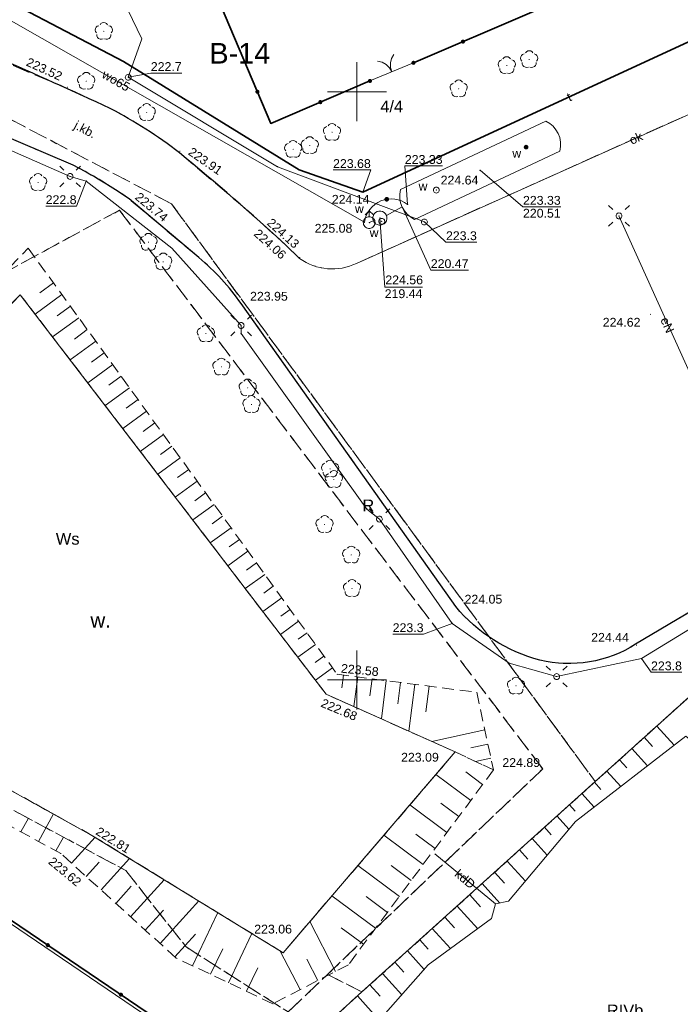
# Model space of a CAD drawing. Extents: x 6602040 to 6602369, y 5745292 to 5745640.
# Tile 6 of 16: x 6602171 to 6602227, y 5745422 to 5745506. Entities that reach past the tile are written whole.
import ezdxf
from ezdxf.enums import TextEntityAlignment as Align

# ---------------------------------------------------------------- set-up
doc = ezdxf.new("R2010")
doc.units = 0
doc.header["$PDSIZE"] = 0.75
for name, pattern in [('PRZER1-1', [2, 1, -1]), ('PRZER2-1', [3, 2, -1]), ('PRZER3-1', [4, 3, -1]), ('PRZER3-2', [5, 3, -2])]:
    doc.linetypes.add(name, pattern=pattern)
doc.layers.get('0').update_dxf_attribs({"linetype": 'CONTINUOUS', "lineweight": 13})
for name, color, linetype, lineweight in [('GESDZI', 7, 'CONTINUOUS', 18), ('GESDZI_O', 7, 'CONTINUOUS', 18), ('GESJOB_O', 7, 'PRZER3-2', 35), ('GSLINK', 7, 'CONTINUOUS', 18), ('GSLINK_O', 7, 'CONTINUOUS', 18), ('GSLKBR', 7, 'CONTINUOUS', 18), ('GSLKOG', 7, 'CONTINUOUS', 35), ('GSLKRW', 7, 'CONTINUOUS', 25), ('GSPWPS', 7, 'CONTINUOUS', 13), ('GSPWPS_O', 7, 'CONTINUOUS', 13), ('GSSKOA', 7, 'PRZER3-1', 18), ('GSSKOA_O', 7, 'PRZER3-1', 18), ('GSSZSN', 7, 'PRZER2-1', 18), ('GSSZSU', 7, 'CONTINUOUS', 18), ('GULLOB', 7, 'CONTINUOUS', 35), ('GUPELA', 7, 'CONTINUOUS', 18), ('GUPISN', 7, 'PRZER1-1', 18), ('GUPIWZ', 7, 'CONTINUOUS', 18), ('GUPIWZ_O', 7, 'CONTINUOUS', 18), ('GUPPRZ', 7, 'CONTINUOUS', 18), ('GUPPRZ_O', 7, 'CONTINUOUS', 18), ('GUSIKP', 7, 'CONTINUOUS', 18)]:
    doc.layers.add(name, color=color, linetype=linetype, lineweight=lineweight)
for name, color, linetype, lineweight, true_color in [('GESKKL', 82, 'PRZER3-1', 18, 0x24bc24), ('GESKKL_O', 82, 'PRZER3-1', 18, 0x24bc24), ('GESUZY', 96, 'PRZER1-1', 18, 0x008000), ('GESUZY_O', 96, 'PRZER1-1', 18, 0x008000), ('GSPRDL', 96, 'CONTINUOUS', 18, 0x008000), ('GSSWWS', 141, 'CONTINUOUS', 18, 0x59d9ff), ('GSSWWS_O', 141, 'CONTINUOUS', 18, 0x59d9ff), ('GULEPR', 1, 'CONTINUOUS', 18, 0xff0000), ('GULEPR_O', 1, 'CONTINUOUS', 18, 0xff0000), ('GULKPR', 36, 'CONTINUOUS', 18, 0x803300), ('GULKPR_O', 36, 'CONTINUOUS', 18, 0x803300), ('GULTPR', 30, 'CONTINUOUS', 18, 0xff9100), ('GULTPR_O', 30, 'CONTINUOUS', 18, 0xff9100), ('GULWPR', 5, 'CONTINUOUS', 18, 0x0000ff), ('GULWPR_O', 5, 'CONTINUOUS', 18, 0x0000ff), ('GUPWDT', 5, 'CONTINUOUS', 18, 0x0000ff), ('GUPWUT', 5, 'CONTINUOUS', 18, 0x0000ff), ('GUPWUT_O', 5, 'CONTINUOUS', 18, 0x0000ff), ('GUPWZA', 5, 'CONTINUOUS', 18, 0x0000ff), ('GUPWZA_O', 5, 'CONTINUOUS', 18, 0x0000ff)]:
    doc.layers.add(name, color=color, linetype=linetype, lineweight=lineweight, true_color=true_color)
doc.styles.add('GEO-INFO', font='arial.ttf')

# ---------------------------------------------------------------- blocks, each defined once
blk = doc.blocks.new('POINT')
at = {"color": 0}
blk.add_point((0, 0), dxfattribs=at)
blk = doc.blocks.new('SUEO')
blk.add_hatch(color=0).paths.add_polyline_path([(-0.002174, 0.089974), (0.023762, 0.086807), (0.042561, 0.0793), (0.060131, 0.066965), (0.076266, 0.047786), (0.086234, 0.025762), (0.089972, 0.002226), (0.088646, -0.015553), (0.081114, -0.038994), (0.066834, -0.060276), (0.049699, -0.075033), (0.027576, -0.085671), (0.004027, -0.08991), (-0.019639, -0.087831), (-0.040932, -0.080154), (-0.059082, -0.067892), (-0.073734, -0.051607), (-0.08374, -0.032979), (-0.089221, -0.011817), (-0.089063, 0.012951), (-0.082571, 0.035806), (-0.069528, 0.057148), (-0.048957, 0.075519), (-0.026898, 0.085887)])
at = {"color": 0}
for points in [[(-1.767767, 1.767767), (-1.06066, 1.06066)], [(1.767767, 1.767767), (1.06066, 1.06066)], [(-1.767767, -1.767767), (-1.06066, -1.06066)], [(1.767767, -1.767767), (1.06066, -1.06066)]]:
    blk.add_lwpolyline(points, dxfattribs=at)
blk = doc.blocks.new('OKRAG_PELNY')
at = {"color": 0}
blk.add_lwpolyline([(0, 0.5), (0.12941, 0.482963), (0.25, 0.433013), (0.353553, 0.353553), (0.433013, 0.25), (0.482963, 0.12941), (0.5, 0), (0.482963, -0.12941), (0.433013, -0.25), (0.353553, -0.353553), (0.25, -0.433013), (0.12941, -0.482963), (0, -0.5), (-0.12941, -0.482963), (-0.25, -0.433013), (-0.353553, -0.353553), (-0.433013, -0.25), (-0.482963, -0.12941), (-0.5, 0), (-0.482963, 0.12941), (-0.433013, 0.25), (-0.353553, 0.353553), (-0.25, 0.433013), (-0.12941, 0.482963)], close=True, dxfattribs=at)
blk = doc.blocks.new('KOLO')
blk.add_hatch(color=0).paths.add_polyline_path([(-0.5, 0), (-0.482963, -0.12941), (-0.433013, -0.25), (-0.353553, -0.353553), (-0.25, -0.433013), (-0.12941, -0.482963), (0, -0.5), (0.12941, -0.482963), (0.25, -0.433013), (0.353553, -0.353553), (0.433013, -0.25), (0.482963, -0.12941), (0.5, 0), (0.482963, 0.12941), (0.433013, 0.25), (0.353553, 0.353553), (0.25, 0.433013), (0.12941, 0.482963), (0, 0.5), (-0.12941, 0.482963), (-0.25, 0.433013), (-0.353553, 0.353553), (-0.433013, 0.25), (-0.482963, 0.12941)])
blk = doc.blocks.new('SLBRA')
at = {"color": 0}
for points in [[(1.732051, 1), (1.414214, 0.585786), (1, 0.267949), (0.517638, 0.068148), (0, 0)], [(0, 0), (0.517638, -0.068148), (1, -0.267949), (1.414214, -0.585786), (1.732051, -1)]]:
    blk.add_lwpolyline(points, dxfattribs=at)
blk = doc.blocks.new('SUUS02')
at = {"color": 0}
for points in [[(-0.707107, 1.292893), (0, 2), (0.707107, 1.292893)], [(0, 1), (0, 2)]]:
    blk.add_lwpolyline(points, dxfattribs=at)
blk.add_lwpolyline([(0, 1), (0.173648, 0.984808), (0.34202, 0.939693), (0.5, 0.866025), (0.642788, 0.766044), (0.766044, 0.642788), (0.866025, 0.5), (0.939693, 0.34202), (0.984808, 0.173648), (1, 0), (0.984808, -0.173648), (0.939693, -0.34202), (0.866025, -0.5), (0.75575, -0.654861), (0.618159, -0.786053), (0.458227, -0.888835), (0.281733, -0.959493), (0.095056, -0.995472), (-0.095056, -0.995472), (-0.281733, -0.959493), (-0.458227, -0.888835), (-0.618159, -0.786053), (-0.75575, -0.654861), (-0.866025, -0.5), (-0.945001, -0.327068), (-0.989821, -0.142315), (-0.998867, 0.047582), (-0.971812, 0.235759), (-0.909632, 0.415415), (-0.814576, 0.580057), (-0.690079, 0.723734), (-0.540641, 0.841254), (-0.371662, 0.928368), (-0.189251, 0.981929)], close=True, dxfattribs=at)
blk = doc.blocks.new('SPDLP')
blk.add_hatch(color=0).paths.add_polyline_path([(0, -0.09), (0.027812, -0.085595), (0.052901, -0.072812), (0.072812, -0.052901), (0.085595, -0.027812), (0.09, 0), (0.085595, 0.027812), (0.072812, 0.052901), (0.052901, 0.072812), (0.027812, 0.085595), (0, 0.09), (-0.027812, 0.085595), (-0.052901, 0.072812), (-0.072812, 0.052901), (-0.085595, 0.027812), (-0.09, 0), (-0.085595, -0.027812), (-0.072812, -0.052901), (-0.052901, -0.072812), (-0.027812, -0.085595)])
at = {"color": 0}
for points in [[(-1.271938, -0.268652), (-1.40916, -0.048001), (-1.462858, 0.20623), (-1.426585, 0.463525), (-1.304695, 0.693003), (-1.11182, 0.867117), (-0.871109, 0.964971)], [(-0.648554, 1.126667), (-0.481106, 1.325358), (-0.255912, 1.454989), (0, 1.5), (0.255912, 1.454989), (0.481106, 1.325358), (0.648554, 1.126667)], [(0.871109, 0.964971), (1.11182, 0.867117), (1.304695, 0.693003), (1.426585, 0.463525), (1.462858, 0.20623), (1.40916, -0.048001), (1.271938, -0.268652)], [(-0.137547, -1.292703), (-0.389802, -1.355024), (-0.648184, -1.327532), (-0.881678, -1.213525), (-1.062258, -1.026689), (-1.168249, -0.78945), (-1.186929, -0.530282)], [(1.186929, -0.530282), (1.168249, -0.78945), (1.062258, -1.026689), (0.881678, -1.213525), (0.648184, -1.327532), (0.389802, -1.355024), (0.137547, -1.292703)]]:
    blk.add_lwpolyline(points, dxfattribs=at)

msp = doc.modelspace()

# ---------------------------------------------------------------- linework, layer by layer
at = {"color": 7, "linetype": 'Continuous', "lineweight": 13, "elevation": 100, "flags": 128}
for points in [[(6602200, 5745497.5), (6602200, 5745502.5)], [(6602197.5, 5745500), (6602202.5, 5745500)], [(6602200, 5745447.5), (6602200, 5745452.5)], [(6602197.5, 5745450), (6602202.5, 5745450)]]:
    msp.add_lwpolyline(points, dxfattribs=at)
at = {"layer": 'GESDZI', "color": 7, "linetype": 'Continuous', "lineweight": 18, "elevation": 10.22}
msp.add_lwpolyline([(6602128.342, 5745607.943), (6602138.61, 5745583.17), (6602137.33, 5745578.09), (6602135.85, 5745572.24), (6602070.33, 5745550.01), (6602070.54, 5745548.69), (6602095.71, 5745483.03), (6602135.32, 5745455.77), (6602138.85, 5745450.84), (6602330, 5745320.95), (6602339.766, 5745292.585)], dxfattribs=at)
msp.add_lwpolyline([(6602330, 5745320.95), (6602138.85, 5745450.84), (6602135.32, 5745455.77), (6602095.71, 5745483.03), (6602070.54, 5745548.69), (6602070.33, 5745550.01), (6602135.85, 5745572.24), (6602137.33, 5745578.09), (6602143.58, 5745562.15), (6602153.62, 5745538.89), (6602187.43, 5745532.07), (6602216.63, 5745541.79), (6602230.42, 5745509.28), (6602259.38, 5745520.55), (6602328.08, 5745326.51)], close=True, dxfattribs=at)
at = {"layer": 'GESKKL', "color": 82, "linetype": 'PRZER3-1', "lineweight": 18, "ltscale": 0.5, "true_color": 0x24bc24, "elevation": 10.06}
for points in [[(6602070.54, 5745548.69), (6602095.71, 5745483.03), (6602103.168, 5745477.897), (6602117.48, 5745485.96), (6602124.04, 5745483.9), (6602125.75, 5745482.64), (6602127.19, 5745480.96), (6602133.4, 5745464.9), (6602147.52, 5745481.98), (6602161.97, 5745480.23), (6602157.517, 5745477.817), (6602143.909, 5745458.109), (6602147.949, 5745451.188), (6602180.36, 5745433.8), (6602185.486, 5745427.306), (6602194.158, 5745421.778), (6602197.5, 5745424.97), (6602200.42, 5745423.48), (6602198.058, 5745421.347)], [(6602198.058, 5745421.347), (6602200.42, 5745423.48), (6602197.5, 5745424.97), (6602215.779, 5745442.437), (6602179.829, 5745489.928), (6602161.97, 5745480.23), (6602147.52, 5745481.98), (6602133.4, 5745464.9), (6602127.19, 5745480.96), (6602125.75, 5745482.64), (6602124.04, 5745483.9), (6602117.48, 5745485.96), (6602154.48, 5745506.1), (6602184.25, 5745490.47), (6602220.24, 5745441.36), (6602228.612, 5745448.917), (6602235.22, 5745443.1), (6602264.04, 5745454.7), (6602271.871, 5745485.27), (6602328.08, 5745326.51)]]:
    msp.add_lwpolyline(points, dxfattribs=at)
at = {"layer": 'GESUZY', "color": 96, "linetype": 'PRZER1-1', "lineweight": 18, "ltscale": 0.5, "true_color": 0x008000, "elevation": 10.08}
for points in [[(6602228.604, 5745607.488), (6602271.871, 5745485.27), (6602264.04, 5745454.7), (6602235.22, 5745443.1), (6602228.612, 5745448.917), (6602220.24, 5745441.36), (6602184.25, 5745490.47), (6602154.48, 5745506.1), (6602117.48, 5745485.96), (6602103.168, 5745477.897), (6602095.71, 5745483.03), (6602070.54, 5745548.69), (6602070.33, 5745550.01), (6602113.81, 5745564.75), (6602117.708, 5745566.085), (6602135.85, 5745572.24), (6602138.61, 5745583.17), (6602130.868, 5745601.849), (6602128.342, 5745607.943)], [(6602070.54, 5745548.69), (6602095.71, 5745483.03), (6602103.168, 5745477.897), (6602117.48, 5745485.96), (6602124.04, 5745483.9), (6602125.75, 5745482.64), (6602127.19, 5745480.96), (6602133.4, 5745464.9), (6602147.52, 5745481.98), (6602161.97, 5745480.23), (6602157.517, 5745477.817), (6602143.909, 5745458.109), (6602147.949, 5745451.188), (6602180.36, 5745433.8), (6602185.486, 5745427.306), (6602194.158, 5745421.778), (6602197.5, 5745424.97), (6602200.42, 5745423.48), (6602198.058, 5745421.347)]]:
    msp.add_lwpolyline(points, dxfattribs=at)
for points in [[(6602200.42, 5745423.48), (6602197.5, 5745424.97), (6602215.779, 5745442.437), (6602179.829, 5745489.928), (6602161.97, 5745480.23), (6602147.52, 5745481.98), (6602133.4, 5745464.9), (6602127.19, 5745480.96), (6602125.75, 5745482.64), (6602124.04, 5745483.9), (6602117.48, 5745485.96), (6602154.48, 5745506.1), (6602184.25, 5745490.47), (6602220.24, 5745441.36)], [(6602161.97, 5745480.23), (6602179.829, 5745489.928), (6602215.779, 5745442.437), (6602197.5, 5745424.97), (6602194.158, 5745421.778), (6602185.486, 5745427.306), (6602180.36, 5745433.8), (6602147.949, 5745451.188), (6602143.909, 5745458.109), (6602157.517, 5745477.817)], [(6602200.42, 5745423.48), (6602220.24, 5745441.36), (6602228.612, 5745448.917), (6602235.22, 5745443.1), (6602247.61, 5745432.19), (6602263.64, 5745408.4), (6602280.538, 5745380.489), (6602286.96, 5745371.026), (6602292.38, 5745358.69), (6602286.731, 5745355.987), (6602249.03, 5745387.36), (6602228.362, 5745396.55), (6602198.42, 5745416.16), (6602198.058, 5745421.347)]]:
    msp.add_lwpolyline(points, close=True, dxfattribs=at)
at = {"layer": 'GSLINK', "color": 7, "linetype": 'Continuous', "lineweight": 18, "elevation": 10.18}
msp.add_lwpolyline([(6602253.36, 5745477.84), (6602246.01, 5745473.47), (6602239.45, 5745487.95), (6602233.73, 5745500.57), (6602213.66, 5745491.56), (6602199.96, 5745485.41, -0.275285), (6602195.13, 5745485.83), (6602194, 5745486.94)], format="xyb", dxfattribs=at)
at = {"layer": 'GSLKBR', "color": 7, "linetype": 'Continuous', "lineweight": 18, "elevation": 10.18}
msp.add_lwpolyline([(6602204.8, 5745502.46), (6602201.1, 5745500.92)], dxfattribs=at)
at = {"layer": 'GSLKOG', "color": 7, "linetype": 'Continuous', "lineweight": 35, "elevation": 10.18}
for points in [[(6602201.1, 5745500.92), (6602192.68, 5745497.31), (6602181.85, 5745522.92), (6602214.04, 5745536.67), (6602224.92, 5745511.1), (6602204.8, 5745502.46)], [(6602127.46, 5745481.22), (6602139.14, 5745451.95), (6602169.68, 5745430.21), (6602234.13, 5745386.5), (6602256.89, 5745371.2), (6602270.95, 5745361.56), (6602276.48, 5745357.99), (6602280.27, 5745355.71), (6602288.03, 5745351.1), (6602293.46, 5745347.74), (6602326.84, 5745325.76), (6602328.26, 5745326.62), (6602318.7, 5745353.03), (6602302.25, 5745400.39), (6602288.85, 5745438.03), (6602272.69, 5745482.95)]]:
    msp.add_lwpolyline(points, dxfattribs=at)
at = {"layer": 'GSLKRW', "color": 7, "linetype": 'Continuous', "lineweight": 25, "elevation": 10.18}
for points in [[(6602194, 5745486.94, 0.012886), (6602184.92, 5745494.81, 0.043122), (6602179.04, 5745498.58, 0.012658), (6602159.76, 5745506.98, 0.025033), (6602155.91, 5745508.11, 0.060605), (6602149.93, 5745508.69), (6602142.99, 5745508.39)], [(6602285.73, 5745483.76), (6602285.4, 5745483.63, 0.345774), (6602280.92, 5745487.18), (6602279.44, 5745486.86), (6602272.25, 5745484.19), (6602264.28, 5745478.11), (6602259.45, 5745474.49), (6602256.15, 5745472.21), (6602255.8, 5745472.01), (6602248.72, 5745467.85), (6602234.9, 5745459.69), (6602223.67, 5745453.04, -0.204291), (6602215.54, 5745451.69, -0.157427), (6602208.39, 5745456.24), (6602198.71, 5745469.93), (6602190.17, 5745481.99, 0.06892), (6602186.56, 5745485.9), (6602180.64, 5745490.89, 0.024659), (6602176.9, 5745493.22), (6602175.89, 5745493.76), (6602157.08, 5745501.78, 0.093431), (6602150.3, 5745502.9, 0.039518), (6602141.84, 5745502.4)]]:
    msp.add_lwpolyline(points, format="xyb", dxfattribs=at)
at = {"layer": 'GSSKOA', "color": 7, "linetype": 'PRZER3-1', "lineweight": 18, "ltscale": 0.5, "elevation": 10.18}
for points in [[(6602159.76, 5745506.98), (6602175.39, 5745500.26), (6602179.04, 5745498.58, -0.043122), (6602184.92, 5745494.81), (6602190.25, 5745490.29), (6602194, 5745486.94), (6602195.13, 5745485.83, 0.275285), (6602199.96, 5745485.41), (6602213.66, 5745491.56), (6602233.73, 5745500.57)], [(6602234.9, 5745459.69), (6602223.67, 5745453.04, -0.204291), (6602215.54, 5745451.69, -0.157427), (6602208.39, 5745456.24), (6602198.71, 5745469.93), (6602190.17, 5745481.99, 0.06892), (6602186.56, 5745485.9), (6602180.64, 5745490.89), (6602179.15, 5745491.88), (6602176.9, 5745493.22), (6602175.89, 5745493.76), (6602157.08, 5745501.78, 0.093431), (6602150.3, 5745502.9, 0.039518), (6602141.84, 5745502.4), (6602138.96, 5745501.75), (6602137.2, 5745501.23), (6602122.92, 5745496.5, 0.201088)]]:
    msp.add_lwpolyline(points, format="xyb", dxfattribs=at)
at = {"layer": 'GSSWWS', "color": 141, "linetype": 'Continuous', "lineweight": 18, "true_color": 0x59d9ff, "elevation": 10.06}
for points in [[(6602193.73, 5745426.81), (6602177.49, 5745436.79), (6602148.11, 5745453.1), (6602150.78, 5745461.72), (6602171.4, 5745482.75), (6602197.38, 5745448.79), (6602208.35, 5745443.88)], [(6602280.538, 5745380.489), (6602286.96, 5745371.026), (6602292.38, 5745358.69), (6602286.731, 5745355.987), (6602249.03, 5745387.36), (6602228.362, 5745396.55), (6602198.42, 5745416.16), (6602198.058, 5745421.347), (6602200.42, 5745423.48), (6602220.24, 5745441.36), (6602228.612, 5745448.917), (6602233.52, 5745449.4), (6602230.19, 5745447.42), (6602233.09, 5745442.35), (6602236.41, 5745444.52), (6602236.847, 5745443.781), (6602247.61, 5745432.19), (6602263.64, 5745408.4)]]:
    msp.add_lwpolyline(points, close=True, dxfattribs=at)
at = {"layer": 'GSSZSN', "color": 7, "linetype": 'PRZER2-1', "lineweight": 18, "ltscale": 0.5, "elevation": 10.06}
for points in [[(6602144.8, 5745451.56), (6602143.98, 5745456.5), (6602148.42, 5745462.69), (6602172.08, 5745486.7), (6602198.32, 5745450.48), (6602210.17, 5745448.95), (6602211.6, 5745442.35)], [(6602144.8, 5745451.56), (6602143.98, 5745456.5), (6602148.42, 5745462.69), (6602172.08, 5745486.7), (6602198.32, 5745450.48), (6602210.17, 5745448.95), (6602211.6, 5745442.35), (6602199.27, 5745425.79), (6602192.86, 5745422.48), (6602184.64, 5745426.36), (6602174.84, 5745435.25), (6602144.809, 5745451.555)], [(6602211.6, 5745442.35), (6602208.35, 5745443.88), (6602197.38, 5745448.79), (6602171.4, 5745482.75), (6602150.78, 5745461.72), (6602148.11, 5745453.1), (6602144.8, 5745451.56)], [(6602148.11, 5745453.1), (6602150.78, 5745461.72), (6602171.4, 5745482.75), (6602197.38, 5745448.79), (6602208.35, 5745443.88), (6602193.73, 5745426.81), (6602177.49, 5745436.79), (6602148.119, 5745453.095)], [(6602148.11, 5745453.1), (6602177.49, 5745436.79), (6602193.73, 5745426.81), (6602208.35, 5745443.88), (6602211.6, 5745442.35)], [(6602211.6, 5745442.35), (6602199.27, 5745425.79), (6602192.86, 5745422.48), (6602184.64, 5745426.36), (6602174.84, 5745435.25), (6602144.8, 5745451.56)]]:
    msp.add_lwpolyline(points, dxfattribs=at)
at = {"layer": 'GSSZSN', "color": 7, "linetype": 'Continuous', "lineweight": 18, "elevation": 10.06, "flags": 128}
for points in [[(6602174.222, 5745483.743), (6602173.07, 5745482.908)], [(6602172.661, 5745481.101), (6602174.94, 5745482.752)], [(6602175.658, 5745481.761), (6602174.532, 5745480.945)], [(6602174.149, 5745479.156), (6602176.376, 5745480.77)], [(6602177.094, 5745479.779), (6602175.994, 5745478.981)], [(6602175.637, 5745477.212), (6602177.812, 5745478.787)], [(6602178.53, 5745477.796), (6602177.456, 5745477.018)], [(6602177.125, 5745475.267), (6602179.248, 5745476.805)], [(6602179.966, 5745475.814), (6602178.918, 5745475.054)], [(6602180.685, 5745474.823), (6602178.613, 5745473.322)], [(6602181.403, 5745473.832), (6602180.38, 5745473.091)], [(6602182.121, 5745472.841), (6602180.1, 5745471.377)], [(6602182.839, 5745471.849), (6602181.842, 5745471.127)], [(6602183.557, 5745470.858), (6602181.588, 5745469.432)], [(6602184.275, 5745469.867), (6602183.303, 5745469.163)], [(6602184.993, 5745468.876), (6602183.076, 5745467.487)], [(6602185.711, 5745467.885), (6602184.765, 5745467.2)], [(6602186.429, 5745466.894), (6602184.564, 5745465.543)], [(6602187.147, 5745465.903), (6602186.227, 5745465.236)], [(6602187.865, 5745464.911), (6602186.052, 5745463.598)], [(6602188.583, 5745463.92), (6602187.689, 5745463.273)], [(6602189.301, 5745462.929), (6602187.54, 5745461.653)], [(6602190.019, 5745461.938), (6602189.151, 5745461.309)], [(6602190.737, 5745460.947), (6602189.027, 5745459.708)], [(6602191.455, 5745459.956), (6602190.613, 5745459.346)], [(6602192.173, 5745458.964), (6602190.515, 5745457.763)], [(6602192.891, 5745457.973), (6602192.075, 5745457.382)], [(6602193.609, 5745456.982), (6602192.003, 5745455.818)], [(6602194.327, 5745455.991), (6602193.537, 5745455.419)], [(6602195.046, 5745455), (6602193.491, 5745453.874)], [(6602195.764, 5745454.009), (6602194.999, 5745453.455)], [(6602196.482, 5745453.018), (6602194.979, 5745451.929)], [(6602197.2, 5745452.026), (6602196.461, 5745451.491)], [(6602197.918, 5745451.035), (6602196.467, 5745449.984)], [(6602198.854, 5745450.411), (6602198.715, 5745449.333)], [(6602200.068, 5745450.254), (6602199.742, 5745447.733)], [(6602201.282, 5745450.098), (6602201.095, 5745448.654)], [(6602202.495, 5745449.941), (6602202.075, 5745446.688)], [(6602203.709, 5745449.784), (6602203.476, 5745447.975)], [(6602204.923, 5745449.627), (6602204.409, 5745445.644)], [(6602206.137, 5745449.471), (6602205.856, 5745447.296)], [(6602210.864, 5745445.747), (6602206.359, 5745444.771)], [(6602211.123, 5745444.551), (6602209.684, 5745444.239)], [(6602211.382, 5745443.355), (6602210.069, 5745443.071)], [(6602209.667, 5745439.754), (6602206.705, 5745441.959)], [(6602210.678, 5745441.112), (6602209.244, 5745442.18)], [(6602207.645, 5745437.038), (6602204.497, 5745439.381)], [(6602208.656, 5745438.396), (6602207.128, 5745439.533)], [(6602171.454, 5745437.089), (6602172.09, 5745438.261)], [(6602172.942, 5745436.281), (6602174.208, 5745438.612)], [(6602174.43, 5745435.473), (6602175.059, 5745436.631)], [(6602175.749, 5745434.426), (6602177.749, 5745436.631)], [(6602205.622, 5745434.321), (6602202.289, 5745436.803)], [(6602206.633, 5745435.679), (6602205.013, 5745436.886)], [(6602178.257, 5745432.151), (6602180.685, 5745434.827)], [(6602177.003, 5745433.288), (6602178.11, 5745434.509)], [(6602203.6, 5745431.605), (6602200.081, 5745434.225)], [(6602204.611, 5745432.963), (6602202.898, 5745434.239)], [(6602180.765, 5745429.875), (6602183.62, 5745433.023)], [(6602179.511, 5745431.013), (6602180.832, 5745432.469)], [(6602201.577, 5745428.889), (6602197.873, 5745431.647)], [(6602202.588, 5745430.247), (6602200.783, 5745431.591)], [(6602183.273, 5745427.6), (6602186.556, 5745431.219)], [(6602182.019, 5745428.737), (6602183.554, 5745430.429)], [(6602186.034, 5745425.702), (6602188.17, 5745430.227)], [(6602198.189, 5745425.232), (6602196.003, 5745429.464)], [(6602200.566, 5745427.531), (6602198.667, 5745428.944)], [(6602184.527, 5745426.462), (6602186.276, 5745428.389)], [(6602189.096, 5745424.257), (6602191.072, 5745428.443)], [(6602187.565, 5745424.979), (6602188.593, 5745427.157)], [(6602195.18, 5745423.678), (6602193.485, 5745426.961)], [(6602190.628, 5745423.534), (6602191.576, 5745425.542)], [(6602196.685, 5745424.455), (6602195.75, 5745426.266)]]:
    msp.add_lwpolyline(points, dxfattribs=at)
at = {"layer": 'GSSZSU', "color": 7, "linetype": 'Continuous', "lineweight": 18, "elevation": 10.06}
for points in [[(6602280.538, 5745380.489), (6602286.96, 5745371.026), (6602292.38, 5745358.69), (6602286.731, 5745355.987), (6602249.03, 5745387.36), (6602228.362, 5745396.55), (6602198.42, 5745416.16), (6602198.058, 5745421.347), (6602200.42, 5745423.48), (6602220.24, 5745441.36), (6602228.612, 5745448.917), (6602233.52, 5745449.4), (6602230.19, 5745447.42), (6602233.09, 5745442.35), (6602236.41, 5745444.52), (6602236.847, 5745443.781), (6602247.61, 5745432.19), (6602263.64, 5745408.4)], [(6602267.782, 5745396.965), (6602245.418, 5745430.737), (6602227.931, 5745445.224), (6602218.553, 5745437.956), (6602212.883, 5745431.189), (6602211.76, 5745430.965), (6602211.437, 5745429.72), (6602206.059, 5745425.783), (6602200.91, 5745419.981), (6602205.931, 5745414.667), (6602222.971, 5745402.961), (6602252.038, 5745390.416), (6602275.354, 5745370.824), (6602286.785, 5745360.496), (6602289.845, 5745360.403), (6602284.501, 5745372.131)]]:
    msp.add_lwpolyline(points, close=True, dxfattribs=at)
at = {"layer": 'GSSZSU', "color": 7, "linetype": 'Continuous', "lineweight": 18, "elevation": 10.06, "flags": 128}
for points in [[(6602226.94, 5745444.456), (6602225.472, 5745446.082)], [(6602224.412, 5745445.126), (6602225.11, 5745444.353)], [(6602224.677, 5745442.703), (6602223.353, 5745444.17)], [(6602222.294, 5745443.214), (6602222.92, 5745442.52)], [(6602222.415, 5745440.949), (6602221.234, 5745442.257)], [(6602220.175, 5745441.301), (6602220.729, 5745440.687)], [(6602220.152, 5745439.196), (6602219.115, 5745440.345)], [(6602218.055, 5745439.389), (6602218.538, 5745438.854)], [(6602218.01, 5745437.309), (6602216.996, 5745438.433)], [(6602215.936, 5745437.477), (6602216.51, 5745436.841)], [(6602216.159, 5745435.099), (6602214.876, 5745436.521)], [(6602213.817, 5745435.565), (6602214.525, 5745434.78)], [(6602214.308, 5745432.89), (6602212.757, 5745434.609)], [(6602211.697, 5745433.653), (6602212.54, 5745432.72)], [(6602212.134, 5745431.039), (6602210.638, 5745432.698)], [(6602209.578, 5745431.742), (6602210.497, 5745430.723)], [(6602210.258, 5745428.857), (6602208.518, 5745430.786)], [(6602207.459, 5745429.83), (6602208.279, 5745428.92)], [(6602207.943, 5745427.162), (6602206.399, 5745428.874)], [(6602205.339, 5745427.918), (6602206.062, 5745427.116)], [(6602205.704, 5745425.383), (6602204.28, 5745426.962)], [(6602203.22, 5745426.006), (6602203.985, 5745425.157)], [(6602203.798, 5745423.235), (6602202.16, 5745425.05)], [(6602201.101, 5745424.094), (6602201.972, 5745423.127)], [(6602201.892, 5745421.088), (6602200.041, 5745423.138)]]:
    msp.add_lwpolyline(points, dxfattribs=at)
at = {"layer": 'GSSZSU', "color": 7, "linetype": 'Continuous', "lineweight": 18, "elevation": 10.06}
msp.add_lwpolyline([(6602200.91, 5745419.981), (6602205.931, 5745414.667), (6602222.971, 5745402.961), (6602252.038, 5745390.416), (6602275.354, 5745370.824), (6602286.785, 5745360.496), (6602289.845, 5745360.403), (6602284.501, 5745372.131), (6602267.782, 5745396.965), (6602245.418, 5745430.737), (6602227.931, 5745445.224), (6602218.553, 5745437.956), (6602212.883, 5745431.189), (6602211.76, 5745430.965), (6602211.437, 5745429.72), (6602206.059, 5745425.783), (6602200.916, 5745419.988)], dxfattribs=at)
at = {"layer": 'GULEPR', "color": 1, "linetype": 'Continuous', "lineweight": 18, "true_color": 0xff0000, "elevation": 10.14}
for points in [[(6602140.67, 5745557.2), (6602144.25, 5745555.83), (6602151.42, 5745537.35), (6602162.2, 5745534.03), (6602168.25, 5745531.2), (6602176.56, 5745515.2), (6602181.73, 5745504.51), (6602180.57, 5745501.23), (6602193.25, 5745493.62), (6602205.73, 5745488.93)], [(6602269.09, 5745481.15), (6602252.69, 5745468.9), (6602246.47, 5745465.11), (6602237.92, 5745460.28), (6602235.89, 5745458.99), (6602224.16, 5745451.82), (6602216.96, 5745450.29), (6602212.92, 5745451.42), (6602208.1, 5745454.81), (6602201.91, 5745463.67), (6602200.85, 5745464.53), (6602190.15, 5745479.45), (6602190.16, 5745480.13), (6602184.28, 5745486.69), (6602177, 5745492.4), (6602175.63, 5745492.8)], [(6602235.89, 5745458.99), (6602229.33, 5745473.77), (6602222.26, 5745489.45)]]:
    msp.add_lwpolyline(points, dxfattribs=at)
msp.add_lwpolyline([(6602175.63, 5745492.8), (6602162.78, 5745498.43), (6602156.92, 5745500.9), (6602153.51, 5745501.55), (6602150.12, 5745501.39), (6602137.17, 5745499.83), (6602136.99, 5745499.14), (6602123.17, 5745495.68), (6602123.53, 5745495.33), (6602123.17, 5745495.68), (6602119.7, 5745494.75), (6602119.25, 5745490.12, -0.18823), (6602118.13, 5745488.42), (6602108.33, 5745483.82)], format="xyb", dxfattribs=at)
at = {"layer": 'GULKPR', "color": 36, "linetype": 'Continuous', "lineweight": 18, "true_color": 0x803300, "elevation": 10.14}
msp.add_lwpolyline([(6602211.76, 5745430.965), (6602206.619, 5745435.213)], dxfattribs=at)
at = {"layer": 'GULLOB', "color": 7, "linetype": 'Continuous', "lineweight": 35, "elevation": 10.12}
msp.add_lwpolyline([(6602295.63, 5745487.16), (6602289.89, 5745499.05), (6602280.29, 5745525.38), (6602259.26, 5745519.14), (6602236.5, 5745510.63), (6602235.54, 5745507.65), (6602200.51, 5745491.47), (6602195.1, 5745493.37), (6602180.17, 5745502.57), (6602166.08, 5745509.96), (6602165.58, 5745509.91), (6602158.69, 5745500.89), (6602157.95, 5745499.88), (6602156.51, 5745498.95), (6602144.01, 5745498.65), (6602122.53, 5745492.34), (6602120.58, 5745488.85), (6602105.86, 5745481.44), (6602096.27, 5745485.15), (6602085.01, 5745514.26), (6602086.95, 5745514.93)], dxfattribs=at)
at = {"layer": 'GULTPR', "color": 30, "linetype": 'Continuous', "lineweight": 18, "true_color": 0xff9100, "elevation": 10.14}
msp.add_lwpolyline([(6602295.63, 5745487.16), (6602289.89, 5745499.05), (6602280.29, 5745525.38), (6602259.26, 5745519.14), (6602236.5, 5745510.63), (6602235.54, 5745507.65), (6602200.51, 5745491.47), (6602195.1, 5745493.37), (6602180.17, 5745502.57), (6602166.08, 5745509.96), (6602165.58, 5745509.91), (6602158.69, 5745500.89), (6602157.95, 5745499.88), (6602156.51, 5745498.95), (6602144.01, 5745498.65), (6602122.53, 5745492.34), (6602120.58, 5745488.85), (6602105.86, 5745481.44), (6602096.27, 5745485.15), (6602085.01, 5745514.26), (6602086.95, 5745514.93)], dxfattribs=at)
at = {"layer": 'GULWPR', "color": 5, "linetype": 'Continuous', "lineweight": 18, "true_color": 0x0000ff, "elevation": 10.14}
msp.add_lwpolyline([(6602149.43, 5745534.71), (6602157, 5745514.18), (6602158.43, 5745512.99), (6602200.64, 5745488.9, -0.57737), (6602204.3, 5745490.42)], format="xyb", dxfattribs=at)
for points in [[(6602202.504, 5745489.491), (6602203.84, 5745490.21)], [(6602201.04, 5745488.88), (6602201.396, 5745489.029)]]:
    msp.add_lwpolyline(points, dxfattribs=at)
at = {"layer": 'GUPPRZ_O', "color": 1, "linetype": 'Continuous', "lineweight": 9, "true_color": 0xff0000, "elevation": 10.8, "flags": 128}
for points in [[(6602185.11, 5745501.59), (6602182.489, 5745501.59), (6602180.57, 5745501.23)], [(6602173.557, 5745490.282), (6602176.178, 5745490.282), (6602177, 5745492.4)], [(6602210.183, 5745487.218), (6602207.562, 5745487.218), (6602205.73, 5745488.93)], [(6602203.035, 5745453.9), (6602205.656, 5745453.9), (6602208.1, 5745454.81)], [(6602227.604, 5745450.655), (6602224.983, 5745450.655), (6602224.16, 5745451.82)]]:
    msp.add_lwpolyline(points, dxfattribs=at)
at = {"layer": 'GUPPRZ_O', "color": 30, "linetype": 'Continuous', "lineweight": 9, "true_color": 0xff9100, "elevation": 10.8, "flags": 128}
msp.add_lwpolyline([(6602197.97, 5745493.352), (6602201.173, 5745493.352), (6602200.51, 5745491.47)], dxfattribs=at)
at = {"layer": 'GUPPRZ_O', "color": 5, "linetype": 'Continuous', "lineweight": 9, "true_color": 0x0000ff, "elevation": 10.8, "flags": 128}
for points in [[(6602207.272, 5745493.702), (6602204.069, 5745493.702), (6602204.3, 5745490.42)], [(6602217.306, 5745490.22), (6602214.103, 5745490.22), (6602210.465, 5745493.325)], [(6602209.475, 5745484.845), (6602206.272, 5745484.845), (6602203.84, 5745490.21)], [(6602214.103, 5745490.22), (6602217.306, 5745490.22)], [(6602205.56, 5745483.385), (6602202.357, 5745483.385), (6602201.95, 5745489.26)], [(6602202.357, 5745483.385), (6602205.56, 5745483.385)]]:
    msp.add_lwpolyline(points, dxfattribs=at)
at = {"layer": 'GUSIKP', "color": 5, "linetype": 'Continuous', "lineweight": 18, "true_color": 0x0000ff, "elevation": 10.14}
for points in [[(6602204.9, 5745489.14, -0.353566), (6602203.69, 5745491.69), (6602216.04, 5745497.51, -0.35392), (6602217.24, 5745494.96)], [(6602201.396, 5745489.029, -1.000047), (6602202.504, 5745489.491, -1.000047)]]:
    msp.add_lwpolyline(points, format="xyb", close=True, dxfattribs=at)

# ---------------------------------------------------------------- block references
at = {"layer": 'GSLKBR', "color": 7, "lineweight": 18, "xscale": 0.75, "yscale": 0.75, "rotation": 112.5978704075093}
msp.add_blockref('SLBRA', (6602202.95, 5745501.69, 10.18), dxfattribs=at)
at = {"layer": 'GSLKOG', "color": 7, "lineweight": 35, "xscale": 0.35, "yscale": 0.35}
for p in [(6602209.006, 5745504.266, 10.18), (6602204.8, 5745502.46, 10.18), (6602201.1, 5745500.92, 10.18), (6602191.544, 5745499.996, 10.18), (6602196.892, 5745499.116, 10.18), (6602173.736, 5745427.459, 10.18), (6602179.944, 5745423.249, 10.18)]:
    msp.add_blockref('KOLO', p, dxfattribs=at)
at = {"layer": 'GSPRDL', "color": 96, "lineweight": 18, "true_color": 0x008000, "xscale": 0.5, "yscale": 0.5}
for p in [(6602178.496, 5745505.133, 10.12), (6602214.63, 5745502.74, 10.12), (6602212.73, 5745502.23, 10.12), (6602177.003, 5745500.897, 10.12), (6602208.64, 5745500.25, 10.12), (6602182.14, 5745498.24, 10.12), (6602197.88, 5745496.55, 10.12), (6602194.58, 5745495.11, 10.12), (6602195.99, 5745495.43, 10.12), (6602172.91, 5745492.29, 10.12), (6602182.29, 5745487.21, 10.12), (6602183.54, 5745485.54, 10.12), (6602187.17, 5745479.44, 10.12), (6602188.48, 5745476.61, 10.12), (6602190.72, 5745474.83, 10.12), (6602191.04, 5745473.42, 10.12), (6602197.72, 5745467.94, 10.12), (6602198.04, 5745467.05, 10.12), (6602197.25, 5745463.22, 10.12), (6602199.51, 5745460.63, 10.12), (6602199.58, 5745457.78, 10.12), (6602213.51, 5745449.49, 10.12)]:
    msp.add_blockref('SPDLP', p, dxfattribs=at)
at = {"layer": 'GSPWPS', "color": 7, "lineweight": 13, "xscale": 0.09, "yscale": 0.09}
for p in [(6602175.42, 5745500.38, 10.08), (6602184.96, 5745494.94, 10.08), (6602180.64, 5745490.89, 10.08), (6602195.13, 5745485.83, 10.08), (6602195.15, 5745485.92, 10.08), (6602190.17, 5745481.99, 10.08), (6602224.94, 5745481.08, 10.08), (6602208.39, 5745456.24, 10.08), (6602223.75, 5745452.96, 10.08), (6602198.32, 5745450.48, 10.08), (6602197.38, 5745448.79, 10.08), (6602208.35, 5745443.88, 10.08), (6602211.6, 5745442.35, 10.08), (6602177.49, 5745436.79, 10.08), (6602174.84, 5745435.25, 10.08), (6602193.73, 5745426.81, 10.08), (6602192.86, 5745422.48, 10.08)]:
    msp.add_blockref('KOLO', p, dxfattribs=at)
at = {"layer": 'GUPELA', "color": 7, "lineweight": 18, "xscale": 0.5, "yscale": 0.5}
for name, p in [('SUEO', (6602175.63, 5745492.8, 10.15)), ('OKRAG_PELNY', (6602175.63, 5745492.8, 10.16)), ('SUEO', (6602222.26, 5745489.45, 10.15)), ('OKRAG_PELNY', (6602222.26, 5745489.45, 10.16)), ('SUEO', (6602190.16, 5745480.13, 10.15)), ('OKRAG_PELNY', (6602190.16, 5745480.13, 10.16)), ('SUEO', (6602201.91, 5745463.67, 10.15)), ('OKRAG_PELNY', (6602201.91, 5745463.67, 10.16)), ('SUEO', (6602216.96, 5745450.29, 10.15)), ('OKRAG_PELNY', (6602216.96, 5745450.29, 10.16))]:
    msp.add_blockref(name, p, dxfattribs=at)
at = {"layer": 'GUPISN', "color": 7, "lineweight": 18, "xscale": 0.5, "yscale": 0.5}
for p in [(6602180.57, 5745501.23, 10.16), (6602205.73, 5745488.93, 10.16)]:
    msp.add_blockref('OKRAG_PELNY', p, dxfattribs=at)
at = {"layer": 'GUPIWZ', "color": 7, "lineweight": 18, "xscale": 0.5, "yscale": 0.5}
for p in [(6602206.74, 5745491.64, 10.18), (6602202.11, 5745488.98, 10.18)]:
    msp.add_blockref('OKRAG_PELNY', p, dxfattribs=at)
at = {"layer": 'GUPPRZ', "color": 1, "lineweight": 18, "true_color": 0xff0000}
for p in [(6602180.57, 5745501.23, 10.16), (6602193.25, 5745493.62, 10.16), (6602177, 5745492.4, 10.16), (6602205.73, 5745488.93, 10.16), (6602184.28, 5745486.69, 10.16), (6602190.15, 5745479.45, 10.16), (6602200.85, 5745464.53, 10.16), (6602208.1, 5745454.81, 10.16), (6602224.16, 5745451.82, 10.16), (6602212.92, 5745451.42, 10.16)]:
    msp.add_blockref('POINT', p, dxfattribs=at)
at = {"layer": 'GUPPRZ', "color": 5, "lineweight": 18, "true_color": 0x0000ff}
for p in [(6602210.465, 5745493.325, 10.16), (6602206.74, 5745491.64, 10.16), (6602202.53, 5745490.86, 10.16), (6602203.84, 5745490.21, 10.16), (6602204.3, 5745490.42, 10.16), (6602201.95, 5745489.26, 10.16), (6602202.504, 5745489.491, 10.16), (6602200.64, 5745488.9, 10.16), (6602201.04, 5745488.88, 10.16), (6602202.11, 5745488.98, 10.16)]:
    msp.add_blockref('POINT', p, dxfattribs=at)
at = {"layer": 'GUPPRZ', "color": 30, "lineweight": 18, "true_color": 0xff9100}
msp.add_blockref('POINT', (6602200.51, 5745491.47, 10.16), dxfattribs=at)
at = {"layer": 'GUPWDT', "color": 5, "lineweight": 18, "true_color": 0x0000ff, "xscale": 0.5, "yscale": 0.5}
msp.add_blockref('SUUS02', (6602201.04, 5745488.88, 10.16), dxfattribs=at)
at = {"layer": 'GUPWUT', "color": 5, "lineweight": 18, "true_color": 0x0000ff, "xscale": 0.4, "yscale": 0.4, "rotation": 25.2324026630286}
msp.add_blockref('KOLO', (6602214.37, 5745495.29, 10.16), dxfattribs=at)
at = {"layer": 'GUPWZA', "color": 5, "lineweight": 18, "true_color": 0x0000ff, "xscale": 0.4, "yscale": 0.4}
msp.add_blockref('KOLO', (6602202.53, 5745490.86, 10.16), dxfattribs=at)

# ---------------------------------------------------------------- texts
at = {"layer": 'GESDZI_O', "color": 7, "linetype": 'Continuous', "lineweight": 0, "style": 'GEO-INFO'}
msp.add_text('4/4', height=1, dxfattribs=at).set_placement((6602202.95, 5745498.77, 10.8), align=Align.MIDDLE)
at = {"layer": 'GESJOB_O', "color": 7, "linetype": 'Continuous', "lineweight": 0, "style": 'GEO-INFO'}
msp.add_text('B-14', height=1.75, dxfattribs=at).set_placement((6602190.049, 5745503.272, 10.8), align=Align.MIDDLE_CENTER)
at = {"layer": 'GESKKL_O', "color": 82, "linetype": 'Continuous', "lineweight": 0, "true_color": 0x24bc24, "style": 'GEO-INFO'}
msp.add_text('RIVb', height=1, dxfattribs=at).set_placement((6602222.78, 5745421.929, 10.8), align=Align.MIDDLE)
at = {"layer": 'GESUZY_O', "color": 96, "linetype": 'Continuous', "lineweight": 0, "true_color": 0x008000, "style": 'GEO-INFO'}
for s, p in [('R', (6602200.964, 5745464.836, 10.8)), ('Ws', (6602175.425, 5745461.992, 10.8))]:
    msp.add_text(s, height=1, dxfattribs=at).set_placement(p, align=Align.MIDDLE)
at = {"layer": 'GSLINK_O', "color": 7, "linetype": 'Continuous', "lineweight": 0, "style": 'GEO-INFO'}
msp.add_text('ok', height=0.75, rotation=24.17668, dxfattribs=at).set_placement((6602223.695, 5745496.065, 10.8), align=Align.MIDDLE)
at = {"layer": 'GSPWPS_O', "color": 7, "linetype": 'Continuous', "lineweight": 0, "style": 'GEO-INFO'}
for s, rotation, p in [('223.52', 335.37014, (6602171.828, 5745502.255, 10.8)), ('223.74', 320.29105, (6602181.083, 5745490.933, 10.8)), ('224.13', 318.22452, (6602192.292, 5745488.76, 10.8)), ('224.06', 318.22452, (6602191.175, 5745487.837, 10.8)), ('223.58', 354.53976, (6602198.614, 5745450.625, 10.8)), ('222.68', 337.07092, (6602196.866, 5745447.758, 10.8)), ('222.81', 328.00729, (6602177.739, 5745436.921, 10.8)), ('223.62', 320.35633, (6602173.716, 5745434.445, 10.8))]:
    msp.add_text(s, height=0.75, rotation=rotation, dxfattribs=at).set_placement(p)
msp.add_text('223.91', height=0.75, rotation=325.26767, dxfattribs=at).set_placement((6602188.228, 5745492.886, 10.8), align=Align.RIGHT)
for s, p in [('223.95', (6602190.92, 5745482.24, 10.8)), ('224.62', (6602220.879, 5745480.029, 10.8)), ('224.05', (6602209.14, 5745456.49, 10.8)), ('224.44', (6602219.897, 5745453.247, 10.8)), ('223.09', (6602203.749, 5745443.054, 10.8)), ('224.89', (6602212.35, 5745442.6, 10.8)), ('223.06', (6602191.273, 5745428.448, 10.8))]:
    msp.add_text(s, height=0.75, dxfattribs=at).set_placement(p)
at = {"layer": 'GSSKOA_O', "color": 7, "linetype": 'Continuous', "lineweight": 0, "style": 'GEO-INFO'}
msp.add_text('j.kb.', height=0.75, rotation=332.21605, dxfattribs=at).set_placement((6602176.865, 5745496.71, 10.8), align=Align.MIDDLE)
at = {"layer": 'GSSWWS_O', "color": 141, "linetype": 'Continuous', "lineweight": 0, "true_color": 0x59d9ff, "style": 'GEO-INFO'}
msp.add_text('w.', height=1.25, dxfattribs=at).set_placement((6602178.23, 5745455.079, 10.8), align=Align.MIDDLE)
at = {"layer": 'GULEPR_O', "color": 1, "linetype": 'Continuous', "lineweight": 0, "true_color": 0xff0000, "style": 'GEO-INFO'}
msp.add_text('eN', height=0.75, rotation=294.27028, dxfattribs=at).set_placement((6602226.364, 5745480.169, 10.8), align=Align.MIDDLE)
at = {"layer": 'GULKPR_O', "color": 36, "linetype": 'Continuous', "lineweight": 0, "true_color": 0x803300, "style": 'GEO-INFO'}
msp.add_text('kdD', height=0.75, rotation=320.43265, dxfattribs=at).set_placement((6602209.19, 5745433.089, 10.8), align=Align.MIDDLE)
at = {"layer": 'GULTPR_O', "color": 30, "linetype": 'Continuous', "lineweight": 0, "true_color": 0xff9100, "style": 'GEO-INFO'}
msp.add_text('t', height=0.75, rotation=24.79173, dxfattribs=at).set_placement((6602218.025, 5745499.56, 10.8), align=Align.MIDDLE_CENTER)
at = {"layer": 'GULWPR_O', "color": 5, "linetype": 'Continuous', "lineweight": 0, "true_color": 0x0000ff, "style": 'GEO-INFO'}
msp.add_text('wo65', height=0.75, rotation=330.28583, dxfattribs=at).set_placement((6602179.535, 5745500.945, 10.8), align=Align.MIDDLE_CENTER)
at = {"layer": 'GUPIWZ_O', "color": 7, "linetype": 'Continuous', "lineweight": 0, "style": 'GEO-INFO'}
for p in [(6602205.991, 5745491.602, 10.8), (6602201.834, 5745487.645, 10.8)]:
    msp.add_text('w', height=0.75, dxfattribs=at).set_placement(p, align=Align.RIGHT)
at = {"layer": 'GUPPRZ_O', "color": 1, "linetype": 'Continuous', "lineweight": 0, "true_color": 0xff0000, "style": 'GEO-INFO'}
for s, p in [('222.7', (6602182.489, 5745502.139)), ('222.8', (6602173.557, 5745490.824)), ('223.3', (6602207.562, 5745487.761)), ('223.3', (6602203.035, 5745454.443)), ('223.8', (6602224.983, 5745451.197))]:
    msp.add_text(s, height=0.75, dxfattribs=at).set_placement(p, align=Align.MIDDLE_LEFT)
at = {"layer": 'GUPPRZ_O', "color": 30, "linetype": 'Continuous', "lineweight": 0, "true_color": 0xff9100, "style": 'GEO-INFO'}
msp.add_text('223.68', height=0.75, dxfattribs=at).set_placement((6602197.97, 5745493.894), align=Align.MIDDLE_LEFT)
at = {"layer": 'GUPPRZ_O', "color": 5, "linetype": 'Continuous', "lineweight": 0, "true_color": 0x0000ff, "style": 'GEO-INFO'}
for s, p in [('223.33', (6602204.069, 5745494.245)), ('224.64', (6602207.111, 5745492.491, 10.8)), ('224.14', (6602197.863, 5745490.855, 10.8)), ('225.08', (6602196.406, 5745488.391, 10.8)), ('220.47', (6602206.272, 5745485.388)), ('224.56', (6602202.408, 5745484.006, 10.8)), ('219.44', (6602202.357, 5745482.833))]:
    msp.add_text(s, height=0.75, dxfattribs=at).set_placement(p, align=Align.MIDDLE_LEFT)
for s, p in [('223.33', (6602214.103, 5745490.393)), ('220.51', (6602214.103, 5745489.298))]:
    msp.add_text(s, height=0.75, dxfattribs=at).set_placement(p)
at = {"layer": 'GUPWUT_O', "color": 5, "linetype": 'Continuous', "lineweight": 0, "true_color": 0x0000ff, "style": 'GEO-INFO'}
msp.add_text('w', height=0.75, dxfattribs=at).set_placement((6602213.953, 5745494.397, 10.8), align=Align.RIGHT)
at = {"layer": 'GUPWZA_O', "color": 5, "linetype": 'Continuous', "lineweight": 0, "true_color": 0x0000ff, "style": 'GEO-INFO'}
msp.add_text('w', height=0.75, dxfattribs=at).set_placement((6602200.584, 5745489.697, 10.8), align=Align.RIGHT)

doc.saveas('drawing.dxf')
